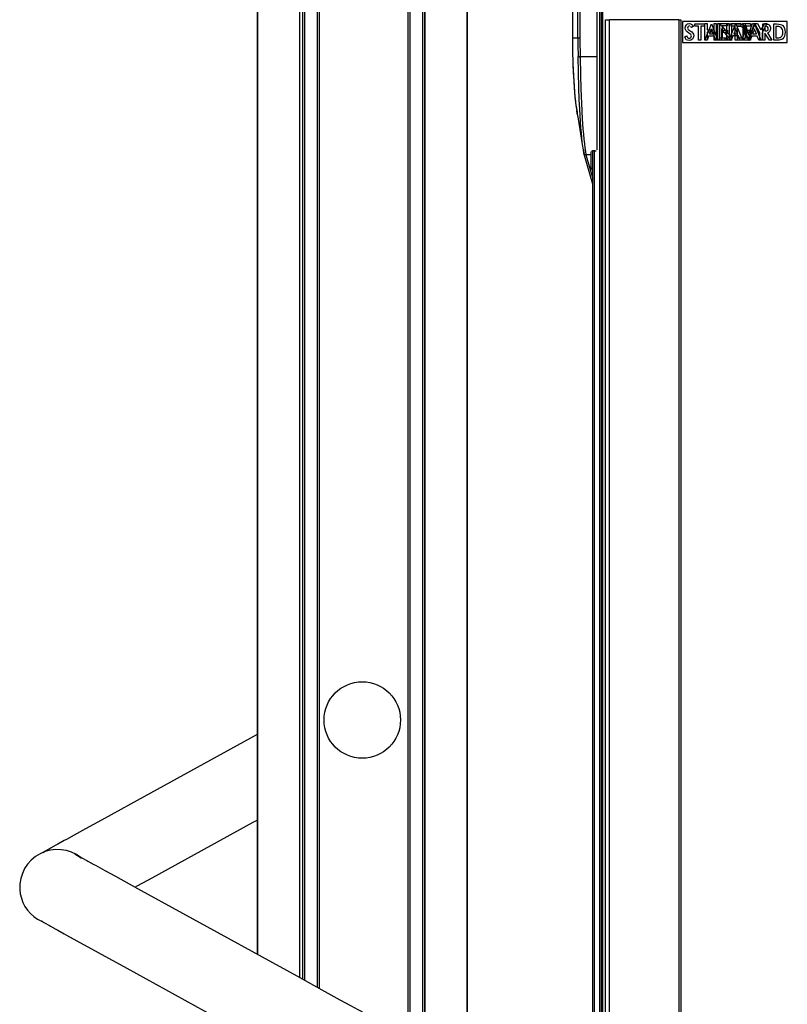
# Model space of a CAD drawing. Header units: millimetres. Extents: x -966 to 629, y -749 to 487.
# Tile 3 of 12: x -966 to -783, y -75 to 160. Entities that reach past the tile are written whole.
import ezdxf

# ---------------------------------------------------------------- set-up
doc = ezdxf.new("R2010")
doc.units = ezdxf.units.MM

# ---------------------------------------------------------------- blocks, each defined once
blk = doc.blocks.new('Griff-1_1__5', base_point=(-833.98, 120.3))
at = {"color": 7, "linetype": 'Continuous'}
for p, q in [((-829.24, 192.39), (-796.73, 192.96)), ((-796.73, 192.96), (-796.73, 188.96)), ((-832.84, 191.18), (-833.68, 189.88)), ((-832.2, 191.7), (-832.84, 191.18)), ((-831.55, 192.05), (-832.2, 191.7)), ((-830.81, 192.29), (-831.55, 192.05)), ((-830.05, 192.37), (-830.66, 192.32)), ((-830.05, 192.37), (-830.66, 192.32)), ((-830.05, 192.37), (-829.24, 192.39)), ((-829.91, 192.3), (-829.24, 192.39)), ((-829.24, 192.39), (-829.76, 192.32)), ((-833.74, 189.74), (-833.98, 188.37)), ((-833.98, 188.37), (-833.98, 155.22)), ((-833.68, 189.88), (-833.74, 189.74)), ((-796.73, 188.96), (-796.73, 183.71)), ((-796.73, 183.71), (-827.67, 181)), ((-796.73, 183.71), (-796.73, 181.08)), ((-796.73, 181.08), (-796.73, 180.64)), ((-828.13, 179.71), (-828.13, 180.5)), ((-828.13, 150.71), (-828.13, 179.71)), ((-828.13, 179.47), (-828.13, 179.71)), ((-827.84, 178.52), (-827.84, 179.96)), ((-825.73, 180), (-827.64, 179.97)), ((-796.73, 180.51), (-825.73, 180)), ((-814.63, 178.52), (-814.63, 180.2)), ((-796.73, 180.64), (-796.73, 180.51)), ((-833.98, 155.22), (-833.97, 152.23)), ((-833.95, 152.1), (-833.9, 149.26)), ((-828.13, 150.71), (-832.14, 150.64)), ((-832.14, 150.64), (-828.13, 150.71)), ((-828.13, 128.43), (-828.13, 150.71)), ((-833.88, 149.1), (-833.76, 146.19)), ((-833.76, 146.19), (-833.58, 143.28)), ((-833.58, 143.28), (-833.39, 141.15)), ((-833.39, 141.15), (-833.15, 139.11)), ((-833.15, 139.11), (-833.05, 138.38)), ((-833.15, 139.11), (-833.08, 138.57)), ((-833.08, 138.57), (-833.03, 138.25)), ((-833.05, 138.38), (-832.96, 137.84)), ((-833.03, 138.25), (-832.96, 137.84)), ((-832.96, 137.84), (-832.89, 137.42)), ((-832.83, 137.14), (-832.96, 137.84)), ((-832.89, 137.42), (-832.83, 137.14)), ((-832.73, 136.68), (-832.83, 137.14)), ((-832.54, 135.85), (-832.73, 136.68)), ((-831.58, 129.76), (-832.54, 135.85)), ((-831.39, 128.44), (-831.58, 129.76)), ((-831.39, 128.44), (-831.47, 128.94)), ((-831.39, 128.44), (-831.24, 127.65)), ((-829.13, 120.3), (-831.24, 127.65)), ((-829.63, 127.98), (-829.63, 127.3)), ((-829.63, 127.3), (-829.63, 124.52)), ((-829.43, 128.15), (-829.17, 128.19)), ((-828.58, 128.2), (-829.17, 128.19)), ((-828.58, 128.2), (-828.32, 128.25)), ((-829.34, 123.8), (-829.63, 124.52)), ((-829.21, 123.64), (-829.34, 123.8))]:
    blk.add_line(p, q, dxfattribs=at)
at = {"color": 1, "linetype": 'Continuous'}
for p, q in [((-833.34, 190.54), (-833.68, 189.88)), ((-833.04, 190.94), (-833.34, 190.54)), ((-832.2, 191.7), (-833.04, 190.94)), ((-832.44, 189.91), (-832.14, 190.56)), ((-831.97, 191.84), (-832.2, 191.7)), ((-832.14, 190.56), (-831.88, 190.96)), ((-831.55, 192.05), (-831.97, 191.84)), ((-831.72, 190.6), (-831.96, 190.04)), ((-831.88, 190.96), (-831.7, 191.2)), ((-831.55, 190.92), (-831.72, 190.6)), ((-831.7, 191.2), (-831.17, 191.69)), ((-831.14, 192.2), (-831.55, 192.05)), ((-831.36, 191.2), (-831.55, 190.92)), ((-830.91, 191.7), (-831.36, 191.2)), ((-831.17, 191.69), (-830.94, 191.86)), ((-830.81, 192.29), (-831.14, 192.2)), ((-830.94, 191.86), (-830.57, 192.07)), ((-830.66, 192.32), (-830.81, 192.29)), ((-830.39, 192.07), (-830.75, 191.83)), ((-830.57, 192.07), (-830.2, 192.22)), ((-830.07, 192.22), (-830.39, 192.07)), ((-830.2, 192.22), (-829.91, 192.3)), ((-829.91, 192.3), (-830.07, 192.22)), ((-833.82, 189.46), (-833.98, 188.37)), ((-833.98, 188.37), (-833.98, 155.22)), ((-832.7, 188.34), (-833.98, 188.37)), ((-833.74, 189.74), (-833.82, 189.46)), ((-833.68, 189.88), (-833.74, 189.74)), ((-832.7, 188.34), (-832.64, 189.17)), ((-832.7, 155.22), (-832.7, 188.34)), ((-832.7, 188.34), (-832.22, 188.34)), ((-832.64, 189.17), (-832.49, 189.76)), ((-832.49, 189.76), (-832.44, 189.91)), ((-832.16, 189.22), (-832.22, 188.34)), ((-796.73, 188.96), (-832.22, 188.34)), ((-832.22, 188.34), (-832.22, 155.22)), ((-832.06, 189.7), (-832.16, 189.22)), ((-831.96, 190.04), (-832.06, 189.7)), ((-796.73, 181.08), (-827.67, 181)), ((-825.73, 180.5), (-796.73, 181.08)), ((-825.73, 180.5), (-828.13, 180.5)), ((-828.13, 180.5), (-825.73, 180.5)), ((-827.94, 180.22), (-827.8, 180.11)), ((-833.98, 155.22), (-833.95, 152.1)), ((-833.98, 155.22), (-832.7, 155.22)), ((-832.7, 155.22), (-832.22, 155.22)), ((-833.95, 152.1), (-833.88, 149.1)), ((-832.56, 146.88), (-832.63, 150.7)), ((-832.14, 150.64), (-832.07, 146.33)), ((-833.88, 149.1), (-833.79, 146.77)), ((-833.79, 146.77), (-833.76, 146.19)), ((-833.76, 146.19), (-833.6, 143.56)), ((-832.47, 143.22), (-832.56, 146.88)), ((-832.07, 146.33), (-831.98, 143.06)), ((-833.6, 143.56), (-833.39, 141.15)), ((-833.39, 141.15), (-833.35, 140.73)), ((-832.36, 140.46), (-832.47, 143.22)), ((-831.98, 143.06), (-831.85, 139.58)), ((-833.35, 140.73), (-833.15, 139.11)), ((-832.25, 138.16), (-832.36, 140.46)), ((-831.85, 139.58), (-831.65, 135.88)), ((-832.08, 135.15), (-832.25, 138.16)), ((-831.98, 133.78), (-832.08, 135.15)), ((-831.65, 135.88), (-831.49, 133.48)), ((-831.87, 132.5), (-831.98, 133.78)), ((-831.76, 131.32), (-831.87, 132.5)), ((-831.49, 133.48), (-831.38, 132.18)), ((-831.38, 132.18), (-831.27, 130.98)), ((-831.64, 130.24), (-831.76, 131.32)), ((-831.52, 129.28), (-831.64, 130.24)), ((-831.47, 128.94), (-831.52, 129.28)), ((-831.27, 130.98), (-831.15, 129.89)), ((-831.15, 129.89), (-831.03, 128.92)), ((-831.24, 127.65), (-831.39, 128.44)), ((-831.03, 128.92), (-830.9, 128.06)), ((-831.01, 127.37), (-830.77, 127.31)), ((-830.9, 128.06), (-830.77, 127.31)), ((-830.77, 127.31), (-829.13, 121.6)), ((-829.63, 127.3), (-830.77, 127.31))]:
    blk.add_line(p, q, dxfattribs=at)
at = {"color": 7, "linetype": 'Continuous'}
blk.add_arc((-827.63, 179.47), 0.501, 91.1168, 179.8832, dxfattribs=at)
at = {"color": 1, "linetype": 'Continuous'}
for points in [[(-832.22, 188.34), (-832.35, 188.37), (-832.58, 188.37), (-832.69, 188.34), (-832.7, 188.34)], [(-827.67, 181), (-827.76, 180.98), (-827.9, 180.92), (-827.97, 180.87), (-828.04, 180.77), (-828.11, 180.6), (-828.13, 180.5)], [(-827.84, 179.96), (-827.85, 179.96), (-827.93, 179.94), (-828.02, 179.9), (-828.13, 179.71)], [(-825.73, 180), (-825.73, 180.08), (-825.73, 180.22), (-825.73, 180.39), (-825.73, 180.5)], [(-832.7, 155.22), (-832.68, 152.96), (-832.63, 150.7)], [(-832.22, 155.22), (-832.2, 152.96), (-832.14, 150.64)], [(-832.14, 150.64), (-832.27, 150.67), (-832.5, 150.7), (-832.61, 150.7), (-832.63, 150.7)], [(-832.63, 150.7), (-832.61, 150.7), (-832.5, 150.7), (-832.27, 150.67), (-832.14, 150.64)], [(-831.24, 127.65), (-831.21, 127.57), (-831.18, 127.5)], [(-831.24, 127.65), (-831.2, 127.56), (-831.1, 127.43), (-830.9, 127.35), (-830.77, 127.31)], [(-831.18, 127.5), (-831.1, 127.43), (-831.01, 127.37)]]:
    blk.add_spline(points, degree=3, dxfattribs=at)
blk = doc.blocks.new('Diffusor-Rahmen-seitlich_1', base_point=(-826.13, -713.48))
at = {"color": 7, "linetype": 'Continuous'}
for p, q in [((-826.13, -713.48), (-826.13, 159.52)), ((-826.13, 159.52), (-825.13, 159.52)), ((-808.63, 159.52), (-825.13, 159.52)), ((-808.63, 159.52), (-808.13, 159.52)), ((-808.13, 159.52), (-808.13, -713.48))]:
    blk.add_line(p, q, dxfattribs=at)
at = {"color": 1, "linetype": 'Continuous'}
for p, q in [((-825.13, -713.48), (-825.13, 159.52)), ((-808.63, 159.52), (-808.63, -713.48))]:
    blk.add_line(p, q, dxfattribs=at)
blk = doc.blocks.new('Etikett-Diffusor-Standard', base_point=(-807.74, 154.1))
at = {"color": 7, "linetype": 'Continuous'}
for p, q in [((-782.74, 159.1), (-807.74, 159.1)), ((-807.74, 159.1), (-807.74, 154.1)), ((-807.07, 157.5), (-807.01, 157.92)), ((-807.03, 157.16), (-807.07, 157.5)), ((-807.01, 157.92), (-806.81, 158.26)), ((-806.81, 158.26), (-806.51, 158.5)), ((-806.51, 158.5), (-806.1, 158.58)), ((-806.49, 157.71), (-806.51, 157.53)), ((-806.51, 157.53), (-806.38, 157.19)), ((-806.41, 157.87), (-806.49, 157.71)), ((-806.25, 157.97), (-806.41, 157.87)), ((-806.06, 158.03), (-806.25, 157.97)), ((-806.1, 158.58), (-805.8, 158.52)), ((-805.8, 158.52), (-805.52, 158.39)), ((-805.59, 157.66), (-805.8, 157.92)), ((-805.18, 157.92), (-805.59, 157.66)), ((-805.52, 158.39), (-805.31, 158.18)), ((-805.31, 158.18), (-805.18, 157.92)), ((-804.77, 158.5), (-802.53, 158.5)), ((-804.77, 157.95), (-804.77, 158.5)), ((-803.91, 157.95), (-804.77, 157.95)), ((-803.91, 154.61), (-803.91, 157.95)), ((-803.39, 157.95), (-803.39, 154.61)), ((-802.53, 157.95), (-803.39, 157.95)), ((-802.53, 158.5), (-802.53, 157.95)), ((-801.4, 157.12), (-800.85, 158.5)), ((-800.85, 158.5), (-800.3, 157.12)), ((-798.9, 154.61), (-798.9, 158.58)), ((-798.9, 158.58), (-798.29, 157.88)), ((-798.29, 157.88), (-797.55, 157.04)), ((-796.49, 158.5), (-796.01, 158.5)), ((-796.49, 155.78), (-796.49, 158.5)), ((-796.01, 158.5), (-796.01, 158.01)), ((-796.01, 158.01), (-796.01, 156.14)), ((-795.17, 158.25), (-795.17, 158.5)), ((-795.17, 158.5), (-794.99, 158.5)), ((-795.17, 156.95), (-795.17, 158.25)), ((-794.99, 158.5), (-794.49, 158.5)), ((-794.66, 157.92), (-794.66, 157.66)), ((-794.29, 157.92), (-794.66, 157.92)), ((-794.66, 157.66), (-794.66, 156.4)), ((-794.49, 158.5), (-793.9, 158.47)), ((-793.95, 157.9), (-794.29, 157.92)), ((-793.69, 157.84), (-793.95, 157.9)), ((-793.9, 158.47), (-793.52, 158.39)), ((-793.52, 157.77), (-793.69, 157.84)), ((-793.52, 158.39), (-793.26, 158.29)), ((-793.37, 157.66), (-793.52, 157.77)), ((-793.22, 157.45), (-793.37, 157.66)), ((-793.26, 158.29), (-793.02, 158.13)), ((-793.09, 157.19), (-793.22, 157.45)), ((-793.02, 158.13), (-792.79, 157.82)), ((-792.79, 157.82), (-792.59, 157.45)), ((-792.59, 157.45), (-792.48, 157.01)), ((-791.89, 155.18), (-790.57, 158.5)), ((-790.57, 158.5), (-789.28, 155.3)), ((-788.61, 157.74), (-788.61, 158.5)), ((-788.61, 158.5), (-788.23, 158.5)), ((-788.61, 156.69), (-788.61, 157.74)), ((-788.23, 158.5), (-787.88, 158.5)), ((-788.09, 157.95), (-788.09, 157.68)), ((-787.66, 157.9), (-788.09, 157.95)), ((-788.09, 157.68), (-788.09, 156.83)), ((-787.88, 158.5), (-787.6, 158.47)), ((-787.45, 157.79), (-787.66, 157.9)), ((-787.6, 158.47), (-787.38, 158.44)), ((-787.34, 157.61), (-787.45, 157.79)), ((-787.38, 158.44), (-787.23, 158.37)), ((-787.3, 157.35), (-787.34, 157.61)), ((-787.23, 158.37), (-787.08, 158.26)), ((-787.08, 158.26), (-786.95, 158.11)), ((-786.95, 158.11), (-786.85, 157.9)), ((-786.85, 157.9), (-786.78, 157.63)), ((-786.78, 157.63), (-786.76, 157.4)), ((-785.99, 154.61), (-785.99, 158.5)), ((-785.99, 158.5), (-785.3, 158.5)), ((-785.47, 157.92), (-785.47, 155.18)), ((-785.1, 157.92), (-785.47, 157.92)), ((-785.3, 158.5), (-784.72, 158.47)), ((-784.76, 157.9), (-785.1, 157.92)), ((-784.5, 157.84), (-784.76, 157.9)), ((-784.72, 158.47), (-784.33, 158.39)), ((-784.33, 157.77), (-784.5, 157.84)), ((-784.33, 158.39), (-784.07, 158.29)), ((-784.18, 157.66), (-784.33, 157.77)), ((-784.03, 157.45), (-784.18, 157.66)), ((-784.07, 158.29), (-783.83, 158.13)), ((-783.9, 157.19), (-784.03, 157.45)), ((-783.83, 158.13), (-783.6, 157.82)), ((-783.6, 157.82), (-783.4, 157.45)), ((-783.4, 157.45), (-783.3, 157.01)), ((-782.74, 154.1), (-782.74, 159.1)), ((-807.16, 155.39), (-806.75, 155.65)), ((-807.05, 155), (-807.16, 155.39)), ((-806.9, 156.88), (-807.03, 157.16)), ((-806.64, 156.62), (-806.9, 156.88)), ((-806.75, 155.65), (-806.66, 155.39)), ((-806.66, 155.39), (-806.53, 155.23)), ((-806.19, 156.33), (-806.64, 156.62)), ((-806.53, 155.23), (-806.36, 155.13)), ((-806.38, 157.19), (-805.91, 156.85)), ((-806.36, 155.13), (-806.13, 155.1)), ((-805.74, 155.99), (-806.19, 156.33)), ((-806.13, 155.1), (-805.93, 155.13)), ((-805.93, 155.13), (-805.76, 155.23)), ((-805.91, 156.85), (-805.52, 156.59)), ((-805.76, 155.23), (-805.65, 155.41)), ((-805.61, 155.65), (-805.74, 155.99)), ((-805.65, 155.41), (-805.61, 155.65)), ((-805.52, 156.59), (-805.26, 156.33)), ((-805.16, 155.21), (-805.37, 154.84)), ((-805.26, 156.33), (-805.14, 156.04)), ((-805.07, 155.7), (-805.16, 155.21)), ((-805.14, 156.04), (-805.07, 155.7)), ((-802.4, 154.61), (-801.85, 155.99)), ((-801.5, 155.62), (-801.87, 154.61)), ((-801.85, 155.99), (-801.64, 156.53)), ((-801.64, 156.53), (-801.4, 157.12)), ((-800.21, 155.62), (-801.5, 155.62)), ((-801.14, 156.53), (-801.31, 156.15)), ((-801.31, 156.15), (-800.4, 156.15)), ((-800.96, 156.96), (-801.14, 156.53)), ((-800.83, 157.24), (-800.96, 156.96)), ((-800.83, 157.24), (-800.85, 157.37)), ((-800.85, 157.37), (-800.83, 157.24)), ((-800.56, 156.53), (-800.72, 156.96)), ((-800.4, 156.15), (-800.56, 156.53)), ((-800.3, 157.12), (-799.68, 155.59)), ((-799.84, 154.61), (-800.21, 155.62)), ((-799.68, 155.59), (-799.4, 154.9)), ((-798.42, 157.3), (-798.42, 155.18)), ((-798.36, 157.16), (-798.42, 157.3)), ((-798.42, 155.18), (-798.42, 154.61)), ((-798.12, 156.85), (-798.36, 157.16)), ((-797.78, 156.48), (-798.12, 156.85)), ((-797.14, 155.77), (-797.78, 156.48)), ((-797.55, 157.04), (-797.14, 156.58)), ((-797.14, 156.58), (-796.85, 156.25)), ((-796.62, 155.19), (-797.14, 155.77)), ((-796.85, 156.25), (-796.68, 156.04)), ((-796.68, 156.04), (-796.59, 155.91)), ((-796.46, 155.02), (-796.62, 155.19)), ((-796.59, 155.91), (-796.49, 155.78)), ((-796.01, 156.14), (-796.01, 154.77)), ((-795.17, 156.18), (-795.17, 156.95)), ((-795.17, 155.64), (-795.17, 156.18)), ((-795.17, 154.61), (-795.17, 155.64)), ((-794.66, 156.4), (-794.66, 156.18)), ((-794.66, 156.18), (-794.66, 155.64)), ((-794.66, 155.64), (-794.66, 155.18)), ((-794.66, 155.18), (-794.2, 155.18)), ((-794.2, 155.18), (-793.93, 155.18)), ((-793.93, 155.18), (-793.69, 155.23)), ((-793.69, 155.23), (-793.52, 155.28)), ((-793.52, 155.28), (-793.37, 155.41)), ((-793.37, 155.41), (-793.22, 155.62)), ((-793.22, 155.62), (-793.09, 155.88)), ((-793.02, 156.88), (-793.09, 157.19)), ((-793.09, 155.88), (-793.02, 156.17)), ((-792.98, 156.54), (-793.02, 156.88)), ((-793.02, 156.17), (-792.98, 156.54)), ((-792.79, 155.23), (-793.02, 154.94)), ((-792.59, 155.6), (-792.79, 155.23)), ((-792.48, 156.04), (-792.59, 155.6)), ((-792.48, 157.01), (-792.44, 156.54)), ((-792.44, 156.54), (-792.48, 156.04)), ((-792.04, 154.8), (-791.89, 155.18)), ((-791.21, 155.62), (-791.48, 154.88)), ((-789.92, 155.62), (-791.21, 155.62)), ((-790.68, 156.96), (-791.02, 156.15)), ((-791.02, 156.15), (-790.12, 156.15)), ((-790.55, 157.24), (-790.68, 156.96)), ((-790.55, 157.24), (-790.57, 157.37)), ((-790.57, 157.37), (-790.55, 157.24)), ((-790.12, 156.15), (-790.44, 156.96)), ((-789.56, 154.61), (-789.92, 155.62)), ((-789.28, 155.3), (-789, 154.61)), ((-788.61, 154.61), (-788.61, 156.69)), ((-788.12, 156.33), (-788.12, 154.61)), ((-786.98, 154.61), (-788.12, 156.33)), ((-788.09, 156.83), (-787.66, 156.85)), ((-787.66, 156.85), (-787.45, 156.93)), ((-787.19, 156.46), (-787.49, 156.36)), ((-787.49, 156.36), (-786.39, 154.61)), ((-787.45, 156.93), (-787.34, 157.09)), ((-787.34, 157.09), (-787.3, 157.35)), ((-786.95, 156.67), (-787.19, 156.46)), ((-786.83, 156.98), (-786.95, 156.67)), ((-786.76, 157.4), (-786.83, 156.98)), ((-785.47, 155.18), (-784.74, 155.18)), ((-784.74, 155.18), (-784.5, 155.23)), ((-784.5, 155.23), (-784.33, 155.28)), ((-784.33, 155.28), (-784.18, 155.41)), ((-784.18, 155.41), (-784.03, 155.62)), ((-784.03, 155.62), (-783.9, 155.88)), ((-783.83, 156.88), (-783.9, 157.19)), ((-783.9, 155.88), (-783.83, 156.17)), ((-783.79, 156.54), (-783.83, 156.88)), ((-783.83, 156.17), (-783.79, 156.54)), ((-783.6, 155.23), (-783.83, 154.94)), ((-783.4, 155.6), (-783.6, 155.23)), ((-783.3, 156.04), (-783.4, 155.6)), ((-783.3, 157.01), (-783.25, 156.54)), ((-783.25, 156.54), (-783.3, 156.04)), ((-807.74, 154.1), (-782.74, 154.1)), ((-806.84, 154.74), (-807.05, 155)), ((-806.53, 154.61), (-806.84, 154.74)), ((-806.15, 154.53), (-806.53, 154.61)), ((-805.72, 154.61), (-806.15, 154.53)), ((-805.37, 154.84), (-805.72, 154.61)), ((-803.39, 154.61), (-803.91, 154.61)), ((-801.87, 154.61), (-802.4, 154.61)), ((-799.68, 154.61), (-799.84, 154.61)), ((-799.28, 154.61), (-799.68, 154.61)), ((-799.4, 154.9), (-799.28, 154.61)), ((-798.42, 154.61), (-798.9, 154.61)), ((-796.01, 154.53), (-796.46, 155.02)), ((-796.01, 154.77), (-796.01, 154.53)), ((-794.68, 154.61), (-795.17, 154.61)), ((-794, 154.61), (-794.68, 154.61)), ((-793.86, 154.61), (-794, 154.61)), ((-793.52, 154.68), (-793.86, 154.61)), ((-793.26, 154.79), (-793.52, 154.68)), ((-793.02, 154.94), (-793.26, 154.79)), ((-792.12, 154.61), (-792.04, 154.8)), ((-791.9, 154.61), (-792.12, 154.61)), ((-791.58, 154.61), (-791.9, 154.61)), ((-791.48, 154.88), (-791.58, 154.61)), ((-789.28, 154.61), (-789.56, 154.61)), ((-789, 154.61), (-789.28, 154.61)), ((-788.12, 154.61), (-788.61, 154.61)), ((-786.39, 154.61), (-786.98, 154.61)), ((-784.67, 154.61), (-785.99, 154.61)), ((-784.33, 154.68), (-784.67, 154.61)), ((-784.07, 154.79), (-784.33, 154.68)), ((-783.83, 154.94), (-784.07, 154.79))]:
    blk.add_line(p, q, dxfattribs=at)
blk = doc.blocks.new('Etikett-Diffusor-Heavy', base_point=(-807.74, 154.1))
at = {"color": 7, "linetype": 'Continuous'}
for p, q in [((-782.74, 159.1), (-807.74, 159.1)), ((-807.74, 159.1), (-807.74, 154.1)), ((-802.38, 154.6), (-802.38, 158.6)), ((-802.38, 158.6), (-801.85, 158.6)), ((-801.85, 158.6), (-801.85, 157.12)), ((-800.21, 158.6), (-799.68, 158.6)), ((-800.21, 157.12), (-800.21, 158.6)), ((-799.68, 158.6), (-799.68, 155.59)), ((-798.82, 155.18), (-798.82, 158.6)), ((-798.82, 158.6), (-796.98, 158.6)), ((-798.29, 158.03), (-798.29, 157.88)), ((-797.14, 158.03), (-798.29, 158.03)), ((-798.29, 157.88), (-798.29, 157.04)), ((-796.98, 158.03), (-797.14, 158.03)), ((-796.98, 158.6), (-796.98, 158.03)), ((-796.01, 156.14), (-795.27, 158.01)), ((-795.27, 158.01), (-795.17, 158.25)), ((-795.17, 158.25), (-795.03, 158.6)), ((-795.03, 158.6), (-794.68, 157.73)), ((-795.01, 157.31), (-795.03, 157.44)), ((-795.03, 157.44), (-795.01, 157.31)), ((-794.68, 157.73), (-793.68, 155.24)), ((-793.29, 158.3), (-793.4, 158.6)), ((-793.4, 158.6), (-792.84, 158.6)), ((-792.63, 156.46), (-793.29, 158.3)), ((-792.84, 158.6), (-792.64, 158.01)), ((-792.64, 158.01), (-792.31, 157.02)), ((-790.53, 158.39), (-791.69, 155.18)), ((-791.56, 157.02), (-791.03, 158.6)), ((-791.03, 158.6), (-790.45, 158.6)), ((-790.45, 158.6), (-790.53, 158.39)), ((-789.28, 156.42), (-790.45, 158.6)), ((-790.45, 158.6), (-789.83, 158.6)), ((-789.83, 158.6), (-789.15, 157.23)), ((-788.86, 157.26), (-788.61, 157.74)), ((-788.61, 157.74), (-788.17, 158.6)), ((-788.09, 157.68), (-788.61, 156.69)), ((-788.17, 158.6), (-787.62, 158.6)), ((-787.96, 157.94), (-788.09, 157.68)), ((-787.62, 158.6), (-787.96, 157.94)), ((-782.74, 154.1), (-782.74, 159.1)), ((-801.85, 157.12), (-801.4, 157.12)), ((-801.85, 156.53), (-801.85, 155.99)), ((-801.64, 156.53), (-801.85, 156.53)), ((-801.85, 155.99), (-801.85, 154.6)), ((-801.14, 156.53), (-801.64, 156.53)), ((-801.4, 157.12), (-800.92, 157.12)), ((-800.56, 156.53), (-801.14, 156.53)), ((-800.92, 157.12), (-800.21, 157.12)), ((-800.21, 156.53), (-800.56, 156.53)), ((-800.21, 155.62), (-800.21, 156.53)), ((-800.21, 154.6), (-800.21, 155.62)), ((-799.68, 155.59), (-799.68, 154.6)), ((-798.82, 154.6), (-798.82, 155.18)), ((-798.29, 157.04), (-797.55, 157.04)), ((-798.29, 156.48), (-798.29, 155.19)), ((-797.78, 156.48), (-798.29, 156.48)), ((-798.29, 155.19), (-797.14, 155.19)), ((-797.14, 156.48), (-797.78, 156.48)), ((-797.55, 157.04), (-797.14, 157.04)), ((-797.14, 157.04), (-796.98, 157.04)), ((-796.98, 156.48), (-797.14, 156.48)), ((-797.14, 155.19), (-796.98, 155.19)), ((-796.98, 157.04), (-796.98, 156.48)), ((-796.98, 155.19), (-796.98, 154.6)), ((-796.46, 155.02), (-796.01, 156.14)), ((-795.7, 155.64), (-796.01, 154.77)), ((-795.17, 155.64), (-795.7, 155.64)), ((-795.21, 156.86), (-795.5, 156.18)), ((-795.5, 156.18), (-795.21, 156.18)), ((-795.14, 157.01), (-795.21, 156.86)), ((-795.21, 156.18), (-794.57, 156.18)), ((-794.66, 155.64), (-795.17, 155.64)), ((-795.01, 157.31), (-795.14, 157.01)), ((-794.66, 156.4), (-794.9, 157.01)), ((-794.57, 156.18), (-794.66, 156.4)), ((-794.37, 155.64), (-794.66, 155.64)), ((-794.2, 155.18), (-794.37, 155.64)), ((-793.99, 154.6), (-794.2, 155.18)), ((-793.68, 155.24), (-793.42, 154.6)), ((-792.48, 156.05), (-792.63, 156.46)), ((-792.17, 155.18), (-792.48, 156.05)), ((-792.31, 157.02), (-792.11, 156.45)), ((-792.04, 154.8), (-792.17, 155.18)), ((-792.11, 156.45), (-792.07, 156.26)), ((-792.07, 156.26), (-792, 156.1)), ((-792, 156.1), (-791.91, 155.97)), ((-791.94, 155.8), (-791.91, 155.97)), ((-791.91, 155.97), (-791.94, 155.8)), ((-791.69, 155.18), (-791.94, 154.51)), ((-791.91, 155.97), (-791.83, 156.29)), ((-791.83, 156.29), (-791.76, 156.45)), ((-791.76, 156.45), (-791.56, 157.02)), ((-789.28, 155.3), (-789.28, 156.42)), ((-789.28, 154.6), (-789.28, 155.3)), ((-789.15, 157.23), (-788.95, 157.09)), ((-788.95, 157.09), (-788.86, 157.26)), ((-788.61, 156.69), (-788.75, 156.42)), ((-788.75, 156.42), (-788.75, 154.6)), ((-807.74, 154.1), (-782.74, 154.1)), ((-801.85, 154.6), (-802.38, 154.6)), ((-799.68, 154.6), (-800.21, 154.6)), ((-797.67, 154.6), (-798.82, 154.6)), ((-797.14, 154.6), (-797.67, 154.6)), ((-796.98, 154.6), (-797.14, 154.6)), ((-796.63, 154.6), (-796.46, 155.02)), ((-796.07, 154.6), (-796.63, 154.6)), ((-796.01, 154.77), (-796.07, 154.6)), ((-793.42, 154.6), (-793.99, 154.6)), ((-791.94, 154.51), (-792.04, 154.8)), ((-788.75, 154.6), (-789.28, 154.6))]:
    blk.add_line(p, q, dxfattribs=at)
blk = doc.blocks.new('Etikett-Diffusor-Lite', base_point=(-807.74, 154.1))
at = {"color": 7, "linetype": 'Continuous'}
for p, q in [((-782.74, 159.1), (-807.74, 159.1)), ((-807.74, 159.1), (-807.74, 154.1)), ((-799.4, 158.57), (-798.88, 158.57)), ((-799.4, 154.9), (-799.4, 158.57)), ((-798.88, 158.57), (-798.88, 155.18)), ((-797.14, 158.57), (-796.98, 158.57)), ((-797.14, 158.03), (-797.14, 158.57)), ((-797.14, 157.04), (-797.14, 158.03)), ((-796.98, 158.57), (-796.62, 158.57)), ((-796.62, 158.57), (-796.62, 155.95)), ((-796.09, 158.01), (-796.09, 158.57)), ((-796.09, 158.57), (-795.05, 158.57)), ((-795.21, 158.01), (-796.09, 158.01)), ((-795.21, 156.86), (-795.21, 158.01)), ((-795.05, 158.57), (-793.81, 158.57)), ((-794.68, 158.01), (-794.68, 157.73)), ((-793.81, 158.01), (-794.68, 158.01)), ((-794.68, 157.73), (-794.68, 156.47)), ((-793.81, 158.57), (-793.81, 158.01)), ((-793.3, 158.31), (-793.3, 158.57)), ((-793.3, 158.57), (-792.83, 158.57)), ((-793.3, 157.57), (-793.3, 158.31)), ((-793.3, 155.5), (-793.3, 157.57)), ((-792.83, 158.57), (-791.48, 158.57)), ((-792.64, 158.01), (-792.78, 158.01)), ((-792.78, 158.01), (-792.78, 157.8)), ((-792.78, 157.8), (-792.78, 157.02)), ((-791.48, 158.01), (-792.64, 158.01)), ((-791.48, 158.57), (-791.48, 158.01)), ((-782.74, 154.1), (-782.74, 159.1)), ((-798.88, 155.18), (-798.42, 155.18)), ((-798.42, 155.18), (-797.67, 155.18)), ((-797.67, 155.18), (-797.67, 154.6)), ((-797.14, 156.48), (-797.14, 157.04)), ((-797.14, 155.77), (-797.14, 156.48)), ((-797.14, 155.19), (-797.14, 155.77)), ((-797.14, 154.6), (-797.14, 155.19)), ((-796.62, 155.95), (-796.62, 155.19)), ((-796.62, 155.19), (-796.62, 154.6)), ((-795.21, 156.18), (-795.21, 156.86)), ((-795.21, 155.64), (-795.21, 156.18)), ((-795.21, 154.6), (-795.21, 155.64)), ((-794.68, 156.47), (-794.68, 156.18)), ((-794.68, 156.18), (-794.68, 155.64)), ((-794.68, 155.64), (-794.68, 154.6)), ((-793.3, 154.77), (-793.3, 155.5)), ((-792.78, 157.02), (-792.49, 157.02)), ((-792.63, 156.46), (-792.78, 156.46)), ((-792.78, 156.46), (-792.78, 155.18)), ((-792.78, 155.18), (-792.17, 155.18)), ((-792.45, 156.46), (-792.63, 156.46)), ((-792.49, 157.02), (-792.31, 157.02)), ((-792.12, 156.46), (-792.45, 156.46)), ((-792.31, 157.02), (-791.48, 157.02)), ((-792.17, 155.18), (-791.89, 155.18)), ((-791.75, 156.46), (-792.12, 156.46)), ((-791.89, 155.18), (-791.69, 155.18)), ((-791.48, 156.46), (-791.75, 156.46)), ((-791.69, 155.18), (-791.48, 155.18)), ((-791.48, 157.02), (-791.48, 156.46)), ((-791.48, 155.18), (-791.48, 154.88)), ((-807.74, 154.1), (-782.74, 154.1)), ((-799.4, 154.6), (-799.4, 154.9)), ((-798.82, 154.6), (-799.4, 154.6)), ((-797.67, 154.6), (-798.82, 154.6)), ((-796.98, 154.6), (-797.14, 154.6)), ((-796.62, 154.6), (-796.98, 154.6)), ((-794.68, 154.6), (-795.21, 154.6)), ((-793.3, 154.6), (-793.3, 154.77)), ((-791.91, 154.6), (-793.3, 154.6)), ((-791.48, 154.6), (-791.91, 154.6)), ((-791.48, 154.88), (-791.48, 154.6))]:
    blk.add_line(p, q, dxfattribs=at)
blk = doc.blocks.new('Etikett-Diffusor', base_point=(-807.74, 154.1))
for name in ['Etikett-Diffusor-Standard', 'Etikett-Diffusor-Heavy', 'Etikett-Diffusor-Lite']:
    blk.add_blockref(name, (-807.74, 154.1))
blk = doc.blocks.new('Standard-Diffusor-kpl_', base_point=(-826.13, -731.48))
for name, p in [('Diffusor-Rahmen-seitlich_1', (-826.13, -713.48)), ('Etikett-Diffusor', (-807.74, 154.1))]:
    blk.add_blockref(name, p)
blk = doc.blocks.new('CFK-Haltebuegel', base_point=(-909.13, -142.89))
at = {"color": 7, "linetype": 'Continuous'}
for p, q in [((-909.13, 166.52), (-909.13, -63.51)), ((-897.92, 166.52), (-897.92, -69.67)), ((-894.92, 166.52), (-894.92, -71.32)), ((-872.8, 166.52), (-872.8, -131.02)), ((-869.8, 166.52), (-869.8, -133.56)), ((-859.13, -95.57), (-859.13, 166.52))]:
    blk.add_line(p, q, dxfattribs=at)
at = {"color": 1, "linetype": 'Continuous'}
for p, q in [((-909.13, -63.51), (-909.13, 166.52)), ((-899.12, 166.52), (-899.12, -69.01)), ((-898.42, 166.52), (-898.42, -69.4)), ((-894.42, 166.52), (-894.42, -71.6)), ((-873.3, 166.52), (-873.3, -130.6)), ((-869.3, 166.52), (-869.3, -133.98)), ((-869.13, -134.13), (-869.13, 166.52)), ((-859.13, 166.52), (-859.13, -142.89))]:
    blk.add_line(p, q, dxfattribs=at)
blk = doc.blocks.new('Abdeckkappe', base_point=(-893.24, -16.7))
at = {"color": 7, "linetype": 'Continuous'}
blk.add_circle((-884.13, -7.58), 9.12, dxfattribs=at)
blk = doc.blocks.new('Griff-rechts', base_point=(-965.85, -96.48))
at = {"color": 7, "linetype": 'Continuous'}
for p, q in [((-909.23, -11.07), (-939.41, -27.67)), ((-939.41, -27.67), (-946.34, -31.48)), ((-946.34, -31.48), (-950.14, -33.57)), ((-910.22, -32.05), (-934.36, -45.33)), ((-909.13, -31.45), (-910.22, -32.05)), ((-952.85, -35.06), (-954.69, -36.07)), ((-950.14, -33.57), (-952.85, -35.06)), ((-957.2, -37.46), (-958.49, -38.16)), ((-956.78, -37.22), (-957.2, -37.46)), ((-955.21, -36.36), (-956.78, -37.22)), ((-954.69, -36.07), (-955.21, -36.36)), ((-959.8, -38.88), (-960.67, -39.36)), ((-960.26, -39.2), (-959.8, -38.88)), ((-958.78, -38.33), (-959.8, -38.88)), ((-958.49, -38.16), (-958.78, -38.33)), ((-951.21, -40.47), (-952.7, -39.52)), ((-952.7, -39.52), (-952.04, -39.91)), ((-952.04, -39.91), (-951.21, -40.47)), ((-951.21, -40.47), (-951.02, -40.46)), ((-951.02, -40.46), (-949.86, -41.1)), ((-949.86, -41.1), (-949.59, -41.25)), ((-949.59, -41.25), (-948.15, -42.04)), ((-948.15, -42.04), (-947.76, -42.25)), ((-947.76, -42.25), (-945.56, -43.47)), ((-945.56, -43.47), (-943, -44.87)), ((-943, -44.87), (-937.71, -47.79)), ((-934.36, -45.33), (-937.71, -47.17)), ((-937.71, -47.17), (-938.27, -47.48)), ((-937.71, -47.79), (-927.03, -53.66)), ((-927.03, -53.66), (-899.75, -68.66)), ((-961.64, -55.1), (-961.11, -55.36)), ((-961.11, -55.36), (-960.42, -55.7)), ((-960.42, -55.7), (-960.67, -55.6)), ((-960.67, -55.6), (-959.9, -56.01)), ((-959.9, -56.01), (-958.78, -56.63)), ((-958.78, -56.63), (-958.49, -56.8)), ((-958.49, -56.8), (-957.2, -57.5)), ((-957.2, -57.5), (-956.78, -57.74)), ((-956.78, -57.74), (-955.21, -58.6)), ((-955.21, -58.6), (-954.69, -58.89)), ((-954.69, -58.89), (-952.23, -60.24)), ((-952.23, -60.24), (-947.12, -63.05)), ((-947.12, -63.05), (-940.3, -66.8)), ((-940.3, -66.8), (-912.95, -81.85)), ((-899.75, -68.66), (-893.06, -72.35)), ((-893.06, -72.35), (-889.45, -74.34)), ((-889.45, -74.34), (-886.91, -75.74)), ((-886.91, -75.74), (-885.2, -76.67)), ((-885.2, -76.67), (-884.73, -76.94)), ((-884.73, -76.94), (-883.29, -77.72)), ((-883.29, -77.72), (-882.94, -77.92)), ((-882.94, -77.92), (-881.78, -78.55)), ((-881.78, -78.55), (-881.58, -78.67)), ((-881.58, -78.67), (-880.69, -79.15)), ((-880.03, -79.51), (-881.22, -78.96)), ((-880.69, -79.15), (-880.03, -79.51)), ((-879.34, -79.86), (-880.31, -79.38)), ((-912.95, -81.85), (-902.4, -87.65)), ((-902.4, -87.65), (-898.74, -89.66)), ((-898.74, -89.66), (-896.11, -91.11)), ((-896.11, -91.11), (-893.83, -92.36)), ((-893.83, -92.36), (-892.25, -93.23)), ((-892.25, -93.23), (-891.92, -93.41)), ((-891.92, -93.41), (-890.63, -94.13)), ((-890.63, -94.13), (-890.41, -94.24)), ((-890.41, -94.24), (-889.4, -94.81)), ((-889.4, -94.81), (-888.57, -95.27)), ((-888.57, -95.27), (-888, -95.6))]:
    blk.add_line(p, q, dxfattribs=at)
for centre, start, end in [((-956.85, -47.48), 51.1886, 183.3334), ((-956.85, -47.48), 183.3334, 237.8552), ((-884.13, -87.48), 244.522, 57.8552)]:
    blk.add_arc(centre, 9, start, end, dxfattribs=at)
blk = doc.blocks.new('CFK-Haltebügel-kpl_', base_point=(-965.85, -210.63))
for name, p in [('CFK-Haltebuegel', (-909.13, -142.89)), ('Abdeckkappe', (-893.24, -16.7)), ('Griff-rechts', (-965.85, -96.48))]:
    blk.add_blockref(name, p)
blk = doc.blocks.new('Carbonbügel', base_point=(-965.85, -210.63))
blk.add_blockref('CFK-Haltebügel-kpl_', (-965.85, -210.63))
blk = doc.blocks.new('Seitenprofil__36', base_point=(-829.13, -730.48))
at = {"color": 1, "linetype": 'Continuous'}
for p, q in [((-827.43, -730.48), (-827.43, 178.52)), ((-826.83, 178.52), (-826.83, -730.48)), ((-828.83, 128.2), (-828.83, -680.16))]:
    blk.add_line(p, q, dxfattribs=at)
at = {"color": 7, "linetype": 'Continuous'}
for p, q in [((-827.13, 178.52), (-827.13, -730.48)), ((-829.13, -680.15), (-829.13, 128.19))]:
    blk.add_line(p, q, dxfattribs=at)
blk = doc.blocks.new('Seitenteil-rechts-kpl___46', base_point=(-903.85, -749.48))
blk.add_blockref('Seitenprofil__36', (-829.13, -730.48))
blk = doc.blocks.new('Gehaeuse-kpl___47', base_point=(-903.85, -749.48))
blk.add_blockref('Seitenteil-rechts-kpl___46', (-903.85, -749.48))
blk = doc.blocks.new('Montage-fuer-Funktionstest__48', base_point=(-903.85, -749.48))
blk.add_blockref('Gehaeuse-kpl___47', (-903.85, -749.48))
blk = doc.blocks.new('S360-C__49', base_point=(-965.85, -749.48))
for name, p in [('Carbonbügel', (-965.85, -210.63)), ('Montage-fuer-Funktionstest__48', (-903.85, -749.48)), ('Standard-Diffusor-kpl_', (-826.13, -731.48)), ('Griff-1_1__5', (-833.98, 120.3))]:
    blk.add_blockref(name, p)
blk = doc.blocks.new('VordansA', base_point=(-195, 139))
blk.add_blockref('S360-C__49', (-965.85, -749.48))

msp = doc.modelspace()

# ---------------------------------------------------------------- block references
msp.add_blockref('VordansA', (-195, 139))

doc.saveas('drawing.dxf')
